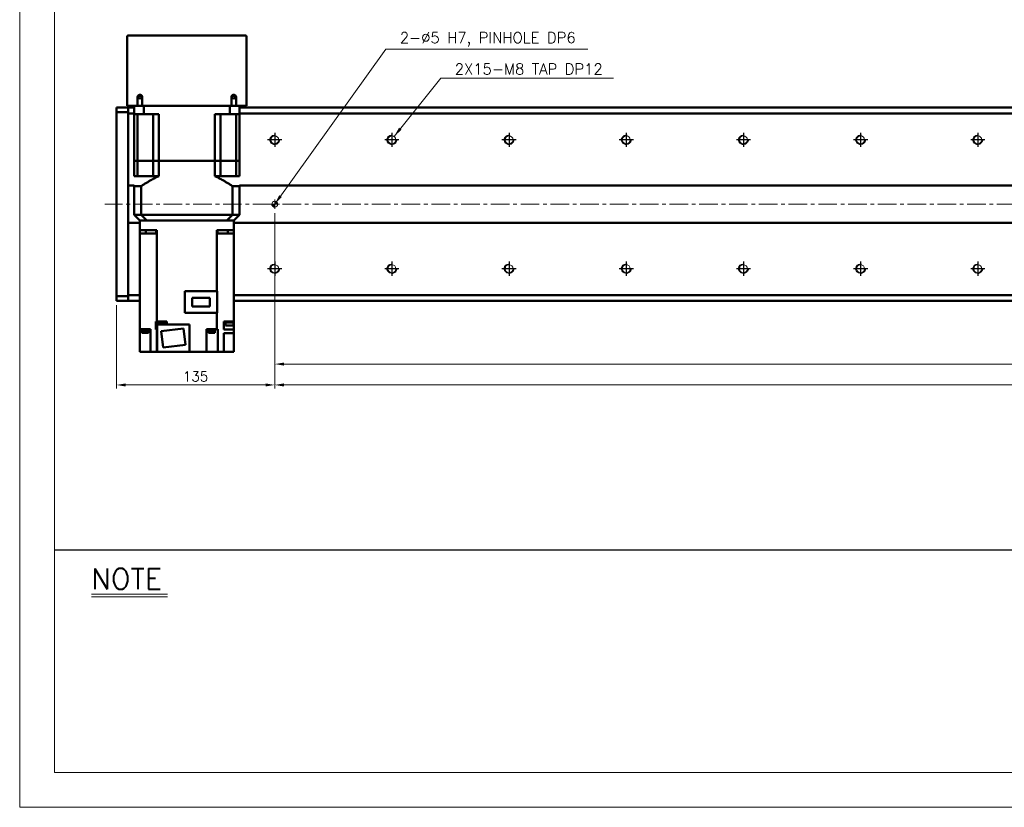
# Model space of a CAD drawing. Header units: millimetres. Extents: x 46891 to 51038, y 6223 to 10291.
# Tile 1 of 5: x 48547 to 49387, y 8529 to 9201. Entities that reach past the tile are written whole.
import ezdxf

# ---------------------------------------------------------------- set-up
doc = ezdxf.new("R2010")
doc.units = ezdxf.units.MM
doc.header["$LTSCALE"] = 0.5
doc.linetypes.add('CENTER', pattern=[50.8, 31.75, -6.35, 6.35, -6.35])
doc.layers.get('0').update_dxf_attribs({"lineweight": 20})
for name, color, linetype, lineweight in [('1', 1, 'CENTER', 13), ('4', 4, 'Continuous', 13), ('외형선(ISO)', 7, 'Continuous', 50)]:
    doc.layers.add(name, color=color, linetype=linetype, lineweight=lineweight)
for name, color, linetype in [('3', 3, 'Continuous'), ('C', 1, 'CENTER'), ('DIM', 4, 'Continuous')]:
    doc.layers.add(name, color=color, linetype=linetype)
doc.styles.add('DSR TEXT', font='romans.shx', dxfattribs={"bigfont": 'whgtxt.shx'})
doc.styles.get("Standard").update_dxf_attribs({"font": 'romans.shx', "bigfont": 'whgtxt.shx'})
doc.dimstyles.new('DSR', dxfattribs={"dimscale": 2, "dimtxt": 3, "dimasz": 3, "dimexe": 0.5, "dimexo": 0.5, "dimgap": 0.5, "dimtad": 1, "dimdsep": 46, "dimtxsty": 'Standard', "dimcen": 2.5, "dimclrd": 4, "dimclre": 4, "dimclrt": 2, "dimadec": 0, "dimazin": 2, "dimtfac": 1, "dimtmove": 0, "dimatfit": 3, "dimfxl": 0, "dimlwd": -1, "dimlwe": -1, "dimarcsym": 0})

# ---------------------------------------------------------------- blocks, each defined once
blk = doc.blocks.new('A$C13F00394')
for p, q in [((-202.34, 25.67), (-191.42, 25.67)), ((-202.34, 25.3), (-191.42, 25.3))]:
    blk.add_line(p, q)
at = {"layer": '3'}
blk.add_line((0, 32), (-207.68, 32), dxfattribs=at)
at = {"layer": '4', "color": 0, "style": 'DSR TEXT'}
blk.add_text('NOTE', height=3, dxfattribs=at).set_placement((-202.39, 26.38))
blk = doc.blocks.new('A$C1C1952E1')
at = {"color": 1}
blk.add_lwpolyline([(0, 0), (420, 0), (420, 297), (0, 297)], close=True, dxfattribs=at)
at = {"color": 3}
blk.add_lwpolyline([(5, 5), (415, 5), (415, 292), (5, 292)], close=True, dxfattribs=at)
blk = doc.blocks.new('tap8')
blk.add_circle((0, 0), 3.4)
at = {"layer": 'C', "color": 1, "linetype": 'CENTER'}
for p, q in [((-6.05, 0), (6.05, 0)), ((0, -6.05), (0, 6.05))]:
    blk.add_line(p, q, dxfattribs=at)
at = {"layer": 'DIM', "color": 3}
blk.add_arc((0, 0), 4, 263.84551, 189.43144, dxfattribs=at)
blk = doc.blocks.new('A$C33E56CC6')
h = blk.add_hatch()
h.set_pattern_fill('ANSI31', color=256, style=0)
h.set_pattern_definition([(45, (-7065.45672, -6508.5399), (-0.0883883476, 0.0883883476), [])])
h.paths.add_polyline_path([(4, 6.5, 0.414214), (1.5, 4), (4, 4)])
h.paths.add_polyline_path([(6.5, 4), (4, 4), (4, 1.5, 0.414214)])
blk.add_circle((4, 4), 2.5)
at = {"layer": '1'}
for p, q in [((0, 4), (8, 4)), ((4, 0), (4, 8))]:
    blk.add_line(p, q, dxfattribs=at)
blk = doc.blocks.new('*D86')
at = {"color": 1, "linetype": 'ByBlock'}
for p, q in [((48764.29, 9036.14), (48764.29, 8904.32)), ((50164.29, 9036.14), (50164.29, 8904.32)), ((48772.09, 8907.32), (50156.49, 8907.32))]:
    blk.add_line(p, q, dxfattribs=at)
at = {"color": 1}
for points in [[(48772.09, 8908.62), (48772.09, 8906.02), (48764.29, 8907.32)], [(50156.49, 8908.62), (50156.49, 8906.02), (50164.29, 8907.32)]]:
    blk.add_solid(points, dxfattribs=at)
at = {"layer": 'Defpoints', "color": 0}
for p in [(48764.29, 9039.74), (50164.29, 9039.74), (50164.29, 8907.32)]:
    blk.add_point(p, dxfattribs=at)
at = {"color": 3, "insert": (49464.29, 8914.52), "char_height": 8.4, "attachment_point": 5, "style": 'DSR TEXT'}
blk.add_mtext('1400%%P0.02', dxfattribs=at)
blk = doc.blocks.new('*D88')
at = {"color": 1, "linetype": 'ByBlock'}
for p, q in [((48764.29, 8979.1), (48764.29, 8886.51)), ((50164.29, 8979.1), (50164.29, 8886.51)), ((50156.49, 8889.51), (48772.09, 8889.51))]:
    blk.add_line(p, q, dxfattribs=at)
at = {"color": 1}
for points in [[(48772.09, 8890.81), (48772.09, 8888.21), (48764.29, 8889.51)], [(50156.49, 8890.81), (50156.49, 8888.21), (50164.29, 8889.51)]]:
    blk.add_solid(points, dxfattribs=at)
at = {"layer": 'Defpoints', "color": 0}
for p in [(48764.29, 8982.7), (50164.29, 8982.7), (48764.29, 8889.51)]:
    blk.add_point(p, dxfattribs=at)
at = {"color": 3, "insert": (49464.29, 8896.71), "char_height": 8.4, "attachment_point": 5, "style": 'DSR TEXT'}
blk.add_mtext('14X100PITCH=1400', dxfattribs=at)
blk = doc.blocks.new('*D89')
at = {"color": 1, "linetype": 'ByBlock'}
for p, q in [((48764.29, 8979.1), (48764.29, 8886.51)), ((48629.29, 8957.64), (48629.29, 8886.51)), ((48756.49, 8889.51), (48637.09, 8889.51))]:
    blk.add_line(p, q, dxfattribs=at)
at = {"color": 1}
for points in [[(48637.09, 8890.81), (48637.09, 8888.21), (48629.29, 8889.51)], [(48756.49, 8890.81), (48756.49, 8888.21), (48764.29, 8889.51)]]:
    blk.add_solid(points, dxfattribs=at)
at = {"layer": 'Defpoints', "color": 0}
for p in [(48764.29, 8982.7), (48629.29, 8961.24), (48629.29, 8889.51)]:
    blk.add_point(p, dxfattribs=at)
at = {"color": 3, "insert": (48696.79, 8896.71), "char_height": 8.4, "attachment_point": 5, "style": 'DSR TEXT'}
blk.add_mtext('135', dxfattribs=at)

msp = doc.modelspace()

# ---------------------------------------------------------------- linework, layer by layer
at = {"layer": '1'}
msp.add_line((50209.29456, 9043.74205), (48619.29456, 9043.74205), dxfattribs=at)
at = {"layer": '외형선(ISO)'}
for p, q in [((48638.29456, 9127.74205), (48638.29456, 9186.74205)), ((48639.29456, 9187.74205), (48739.29456, 9187.74205)), ((48740.29456, 9186.74205), (48740.29456, 9127.74205)), ((48647.29456, 9135.24205), (48647.29456, 9127.74205)), ((48651.29456, 9127.74205), (48651.29456, 9135.24205)), ((48727.29456, 9135.24205), (48727.29456, 9127.74205)), ((48731.29456, 9127.74205), (48731.29456, 9135.24205)), ((48629.29456, 9125.36337), (48629.29456, 9126.24205)), ((48639.29456, 9126.24205), (48629.29456, 9126.24205)), ((48629.29456, 9125.36337), (48629.29456, 9122.24205)), ((48638.29456, 9127.74205), (48639.29456, 9127.74205)), ((48639.29456, 9127.74205), (48639.29456, 9126.24205)), ((48639.29456, 9127.74205), (48647.29456, 9127.74205)), ((48639.29456, 9125.36337), (48639.29456, 9126.24205)), ((48639.29456, 9126.24205), (48644.29456, 9126.24205)), ((48639.29456, 9126.24205), (48639.29456, 9125.36337)), ((48639.29456, 9125.36337), (48639.29456, 9121.24205)), ((48639.29456, 9122.24205), (48639.29456, 9125.36337)), ((48644.29456, 9127.74205), (48644.29456, 9120.74205)), ((48647.29456, 9127.74205), (48651.29456, 9127.74205)), ((48651.29456, 9127.74205), (48727.29456, 9127.74205)), ((48652.70221, 9127.74205), (48652.70221, 9120.74205)), ((48725.8869, 9127.74205), (48725.8869, 9120.74205)), ((48727.29456, 9127.74205), (48731.29456, 9127.74205)), ((48731.29456, 9127.74205), (48739.29456, 9127.74205)), ((48734.29456, 9127.74205), (48734.29456, 9120.74205)), ((48734.29456, 9126.24205), (50189.29456, 9126.24205)), ((48739.29456, 9127.74205), (48739.29456, 9126.24205)), ((48739.29456, 9127.74205), (48740.29456, 9127.74205)), ((48639.29456, 9122.24205), (48629.29456, 9122.24205)), ((48629.29456, 9122.24205), (48629.29456, 8965.24205)), ((48639.29456, 9121.24205), (48639.29456, 9059.74205)), ((48644.29456, 9121.24205), (48639.29456, 9121.24205)), ((48652.70221, 9120.74205), (48644.29456, 9120.74205)), ((48644.29456, 9080.74205), (48644.29456, 9120.74205)), ((48647.24234, 9120.74205), (48647.24234, 9080.74205)), ((48652.70221, 9120.74205), (48665.29456, 9120.74205)), ((48660.43956, 9120.74205), (48660.43956, 9080.74205)), ((48665.29456, 9080.74205), (48665.29456, 9120.74205)), ((48713.29456, 9120.74205), (48725.8869, 9120.74205)), ((48713.29456, 9080.74205), (48713.29456, 9120.74205)), ((48718.14956, 9120.74205), (48718.14956, 9080.74205)), ((48734.29456, 9120.74205), (48725.8869, 9120.74205)), ((48731.34677, 9120.74205), (48731.34677, 9080.74205)), ((50189.29456, 9121.24205), (48734.29456, 9121.24205)), ((48734.29456, 9080.74205), (48734.29456, 9120.74205)), ((48644.29456, 9080.74205), (48647.24234, 9080.74205)), ((48647.24234, 9080.74205), (48644.29456, 9080.74205)), ((48644.29456, 9080.74205), (48644.29456, 9067.74205)), ((48647.24234, 9080.74205), (48653.93956, 9080.74205)), ((48647.24234, 9080.74205), (48653.93956, 9080.74205)), ((48647.24234, 9080.74205), (48647.24234, 9067.74205)), ((48653.93956, 9080.74205), (48660.43956, 9080.74205)), ((48653.93956, 9080.74205), (48660.43956, 9080.74205)), ((48660.43956, 9080.74205), (48665.29456, 9080.74205)), ((48665.29456, 9080.74205), (48660.43956, 9080.74205)), ((48660.43956, 9080.74205), (48660.43956, 9067.74205)), ((48665.29456, 9080.74205), (48713.29456, 9080.74205)), ((48665.29456, 9080.74205), (48713.29456, 9080.74205)), ((48665.29456, 9080.74205), (48665.29456, 9067.74205)), ((48713.29456, 9080.74205), (48718.14956, 9080.74205)), ((48718.14956, 9080.74205), (48713.29456, 9080.74205)), ((48713.29456, 9080.74205), (48713.29456, 9067.74205)), ((48718.14956, 9080.74205), (48724.64956, 9080.74205)), ((48718.14956, 9080.74205), (48724.64956, 9080.74205)), ((48718.14956, 9080.74205), (48718.14956, 9067.74205)), ((48724.64956, 9080.74205), (48731.34677, 9080.74205)), ((48724.64956, 9080.74205), (48731.34677, 9080.74205)), ((48731.34677, 9080.74205), (48734.29456, 9080.74205)), ((48734.29456, 9080.74205), (48731.34677, 9080.74205)), ((48731.34677, 9080.74205), (48731.34677, 9067.74205)), ((48734.29456, 9080.74205), (48734.29456, 9067.74205)), ((48647.24234, 9067.74205), (48644.29456, 9067.74205)), ((48647.24234, 9067.74205), (48660.43956, 9067.74205)), ((48665.29456, 9067.74205), (48660.43956, 9067.74205)), ((48718.14956, 9067.74205), (48713.29456, 9067.74205)), ((48731.34677, 9067.74205), (48718.14956, 9067.74205)), ((48734.29456, 9067.74205), (48731.34677, 9067.74205)), ((48639.29456, 9059.74205), (48639.29456, 9058.8885)), ((48639.29456, 9059.74205), (48644.29456, 9059.74205)), ((48639.29456, 9058.8885), (48639.29456, 9058.53495)), ((48639.29456, 9058.53495), (48639.29456, 9028.94916)), ((48639.29456, 9028.94916), (48639.29456, 9058.53495)), ((48650.29196, 9059.19205), (48644.29456, 9059.19205)), ((48644.29456, 9059.19205), (48644.29456, 9034.74205)), ((48650.29196, 9059.19205), (48650.29196, 9034.74205)), ((48734.29456, 9059.19205), (48728.29715, 9059.19205)), ((48728.29715, 9059.19205), (48728.29715, 9034.74205)), ((48734.29456, 9059.74205), (50189.29456, 9059.74205)), ((48734.29456, 9059.19205), (48734.29456, 9034.74205)), ((48644.29456, 9034.74205), (48649.29456, 9029.74205)), ((48644.29456, 9034.74205), (48650.29196, 9034.74205)), ((48650.29196, 9034.74205), (48728.29715, 9034.74205)), ((48728.29715, 9034.74205), (48734.29456, 9034.74205)), ((48729.29456, 9029.74205), (48734.29456, 9034.74205)), ((48639.29456, 9028.94916), (48639.29456, 9028.59561)), ((48639.29456, 9028.59561), (48639.29456, 9027.74205)), ((48639.29456, 9027.74205), (48639.29456, 8966.24205)), ((48649.29456, 9027.74205), (48639.29456, 9027.74205)), ((48649.29456, 9021.74205), (48649.29456, 9029.74205)), ((48649.38265, 9029.74205), (48649.29456, 9029.74205)), ((48655.18753, 9029.74205), (48649.38265, 9029.74205)), ((48655.29088, 9029.74205), (48655.18753, 9029.74205)), ((48655.29088, 9029.74205), (48723.29823, 9029.74205)), ((48656.29456, 9029.74205), (48722.29456, 9029.74205)), ((48723.29823, 9029.74205), (48723.40159, 9029.74205)), ((48729.20646, 9029.74205), (48723.40159, 9029.74205)), ((48729.20646, 9029.74205), (48729.29456, 9029.74205)), ((48729.29456, 9021.74205), (48729.29456, 9029.74205)), ((50189.29456, 9027.74205), (48729.29456, 9027.74205)), ((48649.29456, 9021.74205), (48656.29456, 9021.74205)), ((48649.29456, 9021.74205), (48649.29456, 9018.74205)), ((48657.85071, 9018.74205), (48649.29456, 9018.74205)), ((48649.29456, 9018.74205), (48649.29456, 8937.24205)), ((48654.43028, 9021.74205), (48654.43028, 9018.74205)), ((48663.63699, 9021.74205), (48656.29456, 9021.74205)), ((48657.85071, 9018.74205), (48662.96189, 9018.74205)), ((48663.62837, 9018.74205), (48662.96189, 9018.74205)), ((48663.21767, 9018.74205), (48663.21767, 9021.74205)), ((48663.63699, 9018.74205), (48663.62837, 9018.74205)), ((48663.62837, 8943.74205), (48663.62837, 9018.74205)), ((48663.63699, 9021.74205), (48663.63699, 9018.74205)), ((48722.29456, 9021.74205), (48714.95213, 9021.74205)), ((48714.95213, 9021.74205), (48714.95213, 9018.74205)), ((48714.96074, 9018.74205), (48714.95213, 9018.74205)), ((48715.62723, 9018.74205), (48714.96074, 9018.74205)), ((48714.96074, 8969.64205), (48714.96074, 9018.74205)), ((48715.37144, 9018.74205), (48715.37144, 9021.74205)), ((48715.62723, 9018.74205), (48720.7384, 9018.74205)), ((48729.29456, 9018.74205), (48720.7384, 9018.74205)), ((48722.29456, 9021.74205), (48729.29456, 9021.74205)), ((48724.15884, 9018.74205), (48724.15884, 9021.74205)), ((48729.29456, 9018.74205), (48729.29456, 9021.74205)), ((48729.29456, 8943.74205), (48729.29456, 9018.74205)), ((48639.29456, 8966.24205), (48639.29456, 8962.12073)), ((48639.29456, 8966.24205), (48649.29456, 8966.24205)), ((48687.49456, 8969.64205), (48715.29456, 8969.64205)), ((48687.49456, 8969.64205), (48687.49456, 8951.09205)), ((48715.29456, 8969.64205), (48715.29456, 8951.09205)), ((48729.29456, 8966.24205), (50189.29456, 8966.24205)), ((48629.29456, 8965.24205), (48639.29456, 8965.24205)), ((48629.29456, 8965.24205), (48629.29456, 8962.12073)), ((48629.29456, 8961.24205), (48629.29456, 8962.12073)), ((48639.29456, 8961.24205), (48629.29456, 8961.24205)), ((48639.29456, 8962.12073), (48639.29456, 8965.24205)), ((48639.29456, 8961.24205), (48639.29456, 8962.12073)), ((48639.29456, 8962.12073), (48639.29456, 8961.24205)), ((48639.29456, 8961.24205), (48649.29456, 8961.24205)), ((48708.84456, 8963.86705), (48693.74456, 8963.86705)), ((48693.74456, 8963.86705), (48693.74456, 8956.41705)), ((48708.84456, 8956.41705), (48708.84456, 8963.86705)), ((48729.29456, 8961.24205), (50189.29456, 8961.24205)), ((48687.49456, 8951.09205), (48715.29456, 8951.09205)), ((48693.74456, 8956.41705), (48708.84456, 8956.41705)), ((48714.96074, 8951.09205), (48714.96074, 8937.24205)), ((48649.29456, 8943.74205), (48649.07466, 8943.74205)), ((48649.07466, 8943.74205), (48649.07466, 8942.74205)), ((48649.07466, 8942.74205), (48649.29456, 8942.74205)), ((48662.96992, 8943.74205), (48663.62837, 8943.74205)), ((48662.96992, 8941.74205), (48662.96992, 8943.74205)), ((48662.97261, 8941.74205), (48662.96992, 8941.74205)), ((48662.97261, 8941.74205), (48662.97261, 8936.74205)), ((48664.08394, 8941.74205), (48662.97261, 8941.74205)), ((48663.62837, 8943.74205), (48666.31001, 8943.74205)), ((48663.78394, 8943.74205), (48663.78394, 8942.74205)), ((48663.78394, 8942.74205), (48671.38394, 8942.74205)), ((48664.08394, 8942.74205), (48664.08394, 8940.14205)), ((48664.08394, 8940.14205), (48664.09456, 8940.14205)), ((48691.49456, 8941.24205), (48664.09456, 8941.24205)), ((48664.09456, 8941.24205), (48664.09456, 8917.74205)), ((48668.85786, 8943.74205), (48666.31001, 8943.74205)), ((48668.85786, 8943.74205), (48672.09598, 8943.74205)), ((48671.08394, 8942.74205), (48671.08394, 8941.24205)), ((48671.08394, 8941.74205), (48672.09456, 8941.74205)), ((48671.38394, 8943.74205), (48671.38394, 8942.74205)), ((48672.09456, 8941.24205), (48672.09456, 8941.74205)), ((48672.09598, 8941.74205), (48672.09456, 8941.74205)), ((48672.09598, 8941.74205), (48672.09598, 8943.74205)), ((48691.49456, 8917.74205), (48691.49456, 8941.24205)), ((48720.8555, 8943.74205), (48729.29456, 8943.74205)), ((48720.8555, 8941.74205), (48720.8555, 8943.74205)), ((48720.89456, 8941.74205), (48720.8555, 8941.74205)), ((48720.89456, 8936.74205), (48720.89456, 8941.74205)), ((48720.89456, 8941.74205), (48722.21446, 8941.74205)), ((48721.91446, 8943.74205), (48721.91446, 8942.74205)), ((48721.91446, 8942.74205), (48729.51446, 8942.74205)), ((48722.21446, 8942.74205), (48722.21446, 8940.14205)), ((48722.21446, 8940.14205), (48729.21446, 8940.14205)), ((48729.21446, 8942.74205), (48729.21446, 8940.14205)), ((48729.29456, 8941.74205), (48729.21446, 8941.74205)), ((48729.51446, 8943.74205), (48729.29456, 8943.74205)), ((48729.29456, 8941.74205), (48729.29456, 8942.74205)), ((48729.29456, 8936.74205), (48729.29456, 8941.74205)), ((48729.51446, 8943.74205), (48729.51446, 8942.74205)), ((48649.29456, 8937.24205), (48657.85071, 8937.24205)), ((48649.29456, 8937.24205), (48649.29456, 8917.74205)), ((48650.73362, 8936.74205), (48650.73362, 8937.24205)), ((48650.73362, 8936.74205), (48656.73362, 8936.74205)), ((48650.78362, 8936.04205), (48650.78362, 8936.74205)), ((48650.78362, 8936.04205), (48656.68362, 8936.04205)), ((48650.98362, 8934.04205), (48650.98362, 8936.04205)), ((48650.98362, 8934.04205), (48656.48362, 8934.04205)), ((48656.48362, 8934.04205), (48656.48362, 8936.04205)), ((48656.68362, 8936.04205), (48656.68362, 8936.74205)), ((48656.73362, 8936.74205), (48656.73362, 8937.24205)), ((48658.19456, 8937.24205), (48657.85071, 8937.24205)), ((48658.19456, 8937.24205), (48658.19456, 8917.74205)), ((48663.62837, 8936.74205), (48662.97261, 8936.74205)), ((48663.62837, 8917.74205), (48663.62837, 8936.74205)), ((48663.62837, 8936.74205), (48664.09456, 8936.74205)), ((48686.37066, 8937.64763), (48667.51228, 8935.33212)), ((48667.51228, 8935.33212), (48669.21845, 8921.43647)), ((48688.07683, 8923.75199), (48686.37066, 8937.64763)), ((48705.99456, 8937.24205), (48714.96074, 8937.24205)), ((48705.99456, 8917.74205), (48705.99456, 8937.24205)), ((48707.49313, 8936.74205), (48707.49313, 8937.24205)), ((48707.49313, 8936.74205), (48713.49313, 8936.74205)), ((48707.54313, 8936.04205), (48707.54313, 8936.74205)), ((48707.54313, 8936.04205), (48713.44313, 8936.04205)), ((48707.74313, 8934.04205), (48707.74313, 8936.04205)), ((48707.74313, 8934.04205), (48713.24313, 8934.04205)), ((48713.24313, 8934.04205), (48713.24313, 8936.04205)), ((48713.44313, 8936.04205), (48713.44313, 8936.74205)), ((48713.49313, 8936.74205), (48713.49313, 8937.24205)), ((48714.96074, 8937.24205), (48715.62723, 8937.24205)), ((48715.66167, 8937.24205), (48715.62723, 8937.24205)), ((48715.66167, 8917.74205), (48715.66167, 8937.24205)), ((48729.29456, 8936.74205), (48720.89456, 8936.74205)), ((48720.89456, 8933.74205), (48729.29456, 8933.74205)), ((48720.89456, 8933.74205), (48720.89456, 8917.74205)), ((48729.29456, 8936.74205), (48729.29456, 8933.74205)), ((48729.29456, 8933.74205), (48729.29456, 8917.74205)), ((48669.21845, 8921.43647), (48688.07683, 8923.75199)), ((48649.29456, 8917.74205), (48653.69456, 8917.74205)), ((48658.19456, 8917.74205), (48653.69456, 8917.74205)), ((48662.96189, 8917.74205), (48658.19456, 8917.74205)), ((48662.96189, 8917.74205), (48663.62837, 8917.74205)), ((48664.09456, 8917.74205), (48663.62837, 8917.74205)), ((48664.09456, 8917.74205), (48691.49456, 8917.74205)), ((48705.99456, 8917.74205), (48691.49456, 8917.74205)), ((48710.49456, 8917.74205), (48705.99456, 8917.74205)), ((48710.49456, 8917.74205), (48715.66167, 8917.74205)), ((48720.7384, 8917.74205), (48715.66167, 8917.74205)), ((48720.7384, 8917.74205), (48720.89456, 8917.74205)), ((48724.89456, 8917.74205), (48720.89456, 8917.74205)), ((48724.89456, 8917.74205), (48729.29456, 8917.74205))]:
    msp.add_line(p, q, dxfattribs=at)
for centre in [(48649.29456, 9135.24205), (48729.29456, 9135.24205)]:
    msp.add_circle(centre, 1.2295, dxfattribs=at)
for centre, radius, start, end in [((48639.29456, 9186.74205), 1, 90, 180), ((48739.29456, 9186.74205), 1, 0, 90), ((48649.29456, 9135.24205), 2, 0, 180), ((48729.29456, 9135.24205), 2, 0, 180)]:
    msp.add_arc(centre, radius, start, end, dxfattribs=at)
for points, weights in [([(48650.29196, 9059.19205), (48658.37341, 9064.48504), (48665.29456, 9067.74205)], [1.24342419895, 1.30973118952, 1.35416666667]), ([(48713.29456, 9067.74205), (48720.2157, 9064.48504), (48728.29715, 9059.19205)], [1.35416666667, 1.30973118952, 1.24342419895])]:
    msp.add_rational_spline(points, weights, degree=2, dxfattribs=at)
for points in [[(48655.29088, 9029.74205), (48654.74844, 9030.28415), (48653.65492, 9031.37733), (48651.98852, 9033.04413), (48650.86037, 9034.17311), (48650.29196, 9034.74205)], [(48728.29715, 9034.74205), (48727.72847, 9034.17283), (48726.59995, 9033.04348), (48724.93355, 9031.37669), (48723.8404, 9030.28388), (48723.29823, 9029.74205)]]:
    msp.add_open_spline(points, degree=3, dxfattribs=at)

# ---------------------------------------------------------------- block references
at = {"xscale": 5.931900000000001, "yscale": 5.931900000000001, "zscale": 5.931900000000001}
for name, p in [('A$C1C1952E1', (48546.67132, 8528.99552)), ('A$C13F00394', (49808.28288, 8558.65502))]:
    msp.add_blockref(name, p, dxfattribs=at)
at = {"xscale": -1}
for name, p, rotation in [('tap8', (48764.29456, 9098.74205), 90), ('tap8', (48864.29456, 9098.74205), 90), ('tap8', (48964.29456, 9098.74205), 90), ('tap8', (49064.29456, 9098.74205), 90), ('tap8', (49164.29456, 9098.74205), 90), ('tap8', (49264.29456, 9098.74205), 90), ('tap8', (49364.29456, 9098.74205), 90), ('A$C33E56CC6', (48760.29455, 9047.74205), 180), ('tap8', (48764.29456, 8988.74205), 90), ('tap8', (48864.29456, 8988.74205), 90), ('tap8', (48964.29456, 8988.74205), 90), ('tap8', (49064.29456, 8988.74205), 90), ('tap8', (49164.29456, 8988.74205), 90), ('tap8', (49264.29456, 8988.74205), 90), ('tap8', (49364.29456, 8988.74205), 90)]:
    msp.add_blockref(name, p, dxfattribs=dict(at, rotation=rotation))

# ---------------------------------------------------------------- texts
at = {"color": 3, "char_height": 9.24, "attachment_point": 1, "style": 'DSR TEXT'}
for s, insert in [('2-%%C5 H7, PINHOLE DP6', (48871.07322, 9190.53861)), ('2X15-M8 TAP DP12', (48917.91186, 9163.76397))]:
    msp.add_mtext(s, dxfattribs=dict(at, insert=insert))

# ---------------------------------------------------------------- dimensions: what is measured, and where the dimension line sits
for base, p1, p2, text, picture, middle in [((50164.29456, 8907.32146), (48764.29456, 9039.74205), (50164.29456, 9039.74205), '<>%%P0.02', '*D86', (49464.29456, 8914.52146)), ((48764.29456, 8889.50573), (50164.29456, 8982.69508), (48764.29456, 8982.69508), '14X100PITCH=<>', '*D88', (49464.29456, 8896.70573))]:
    dim = msp.add_linear_dim(base=base, p1=p1, p2=p2, text=text, dimstyle='DSR', override={"dimscale": 3, "dimtxt": 2.8, "dimasz": 2.600136, "dimexe": 1, "dimexo": 1.2, "dimgap": 1, "dimdec": 4, "dimtxsty": 'DSR TEXT', "dimclrd": 1, "dimclre": 1, "dimclrt": 3, "dimtdec": 4, "dimtix": 1})
    dim.commit()
    dim.dimension.update_dxf_attribs({"geometry": picture, "text_midpoint": middle})
dim = msp.add_linear_dim(base=(48629.29456, 8889.50573), p1=(48764.29456, 8982.69508), p2=(48629.29456, 8961.24205), dimstyle='DSR', override={"dimscale": 3, "dimtxt": 2.8, "dimasz": 2.600136, "dimexe": 1, "dimexo": 1.2, "dimgap": 1, "dimdec": 4, "dimtxsty": 'DSR TEXT', "dimclrd": 1, "dimclre": 1, "dimclrt": 3, "dimtdec": 4, "dimtix": 1})
dim.commit()
dim.dimension.update_dxf_attribs({"geometry": '*D89', "text_midpoint": (48696.79456, 8896.70573)})

# ---------------------------------------------------------------- leaders
at = {"annotation_type": 0, "has_hookline": 1, "hookline_direction": 0}
for points, text_width in [([(48764.29456, 9043.74205), (48859.19277, 9176.23861), (48867.77322, 9176.23861)], 160.4625), ([(48866.15922, 9101.58512), (48906.03141, 9151.22397), (48914.61186, 9151.22397)], 135.575)]:
    msp.add_leader(points, dimstyle='DSR', override={"dimscale": 3.3, "dimtxt": 2.8, "dimasz": 2.600136, "dimexe": 1, "dimexo": 1.2, "dimgap": 1, "dimdec": 4, "dimtxsty": 'DSR TEXT', "dimclrd": 1, "dimclre": 1, "dimclrt": 3, "dimtdec": 4, "dimtix": 1}, dxfattribs=dict(at, text_width=text_width))

doc.saveas('drawing.dxf')
